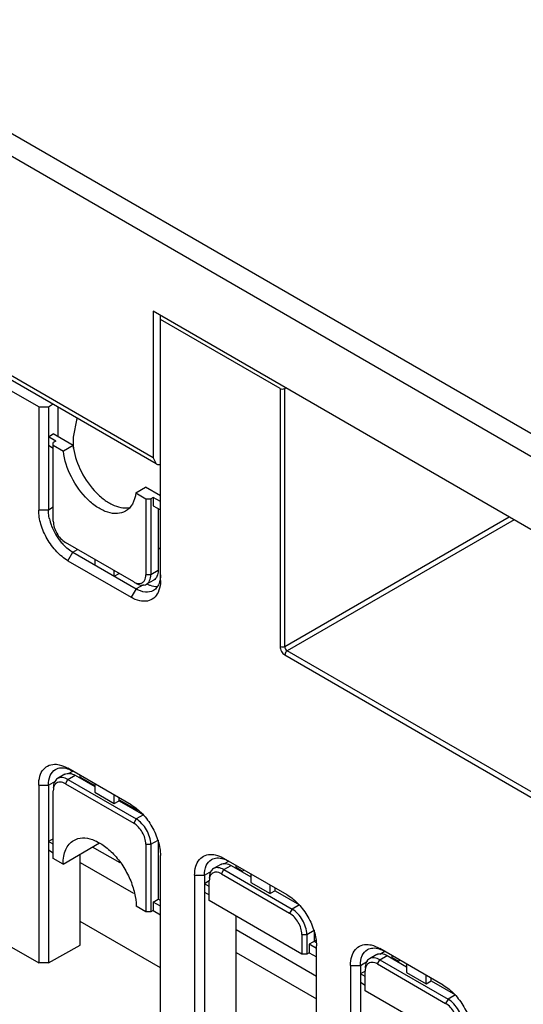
# Model space of a CAD drawing. Header units: millimetres. Extents: x 104 to 805, y 312 to 958.
# Tile 5 of 11: x 190 to 263, y 500 to 643. Entities that reach past the tile are written whole.
import ezdxf

# ---------------------------------------------------------------- set-up
doc = ezdxf.new("R2010")
doc.units = ezdxf.units.MM
doc.header["$LTSCALE"] = 82.53493
doc.layers.get('0').update_dxf_attribs({"linetype": 'CONTINUOUS'})

msp = doc.modelspace()

# ---------------------------------------------------------------- linework, layer by layer
at = {"color": 7, "linetype": 'Continuous'}
for p, q in [((295.49, 565.09), (110.93, 671.64)), ((109.52, 669.19), (294.07, 562.64)), ((209.57, 579.58), (126.13, 627.75)), ((209.99, 578.67), (126.55, 626.84)), ((209.57, 600.81), (209.57, 579.58)), ((292.66, 552.84), (209.57, 600.81)), ((210.63, 561.79), (210.63, 600.2)), ((227.97, 589.6), (210.63, 599.61)), ((192.96, 586.96), (188.01, 589.82)), ((227.97, 589.6), (227.97, 552.2)), ((228.67, 589.6), (228.83, 589.7)), ((228.67, 552.19), (228.67, 589.6)), ((192.96, 586.96), (194.37, 586.97)), ((192.96, 586.96), (192.96, 571.99)), ((194.37, 586.97), (194.98, 587.33)), ((194.37, 586.97), (194.37, 571.99)), ((195.79, 582.61), (195.79, 586.87)), ((198.03, 582.54), (198.56, 585.26)), ((194.37, 582.61), (195.08, 583.02)), ((195.43, 582), (194.37, 582.61)), ((197.95, 581.36), (195.08, 583.02)), ((198.03, 580.98), (198.03, 582.54)), ((194.37, 581.38), (195.08, 580.98)), ((195.43, 582), (195.08, 581.79)), ((195.08, 570.36), (195.08, 581.79)), ((195.08, 581.38), (196.54, 580.54)), ((197.95, 581.36), (196.54, 580.54)), ((209.57, 579.58), (209.99, 578.67)), ((207.05, 574.47), (208.47, 575.29)), ((210.63, 574.04), (208.47, 575.29)), ((207.05, 574.47), (208.51, 573.63)), ((209.57, 573.83), (209.22, 573.63)), ((209.57, 573.83), (209.57, 572.61)), ((210.63, 573.22), (209.57, 573.83)), ((195.08, 572.4), (194.37, 571.99)), ((208.51, 573.63), (208.51, 562.61)), ((208.51, 573.63), (209.22, 573.63)), ((209.22, 573.63), (209.22, 562.61)), ((209.57, 572.61), (210.63, 572)), ((194.37, 571.99), (192.96, 571.99)), ((210.28, 572.2), (210.28, 563.22)), ((228.67, 552.19), (261.22, 570.99)), ((261.93, 570.58), (229.02, 551.58)), ((206.75, 561.58), (196.85, 567.3)), ((197.2, 564.65), (197.91, 565.87)), ((197.91, 565.87), (198.61, 566.28)), ((197.91, 565.87), (207.1, 560.56)), ((210.63, 566.28), (210.28, 566.49)), ((197.2, 564.65), (206.39, 559.34)), ((201.09, 564.85), (201.09, 564.03)), ((203.92, 562.4), (203.92, 563.22)), ((203.92, 562.4), (204.62, 562.81)), ((209.22, 562.61), (208.51, 562.61)), ((210.28, 563.22), (209.22, 562.61)), ((208.15, 561.17), (207.1, 560.56)), ((209.66, 561.84), (208.6, 561.23)), ((207.1, 560.56), (206.39, 559.34)), ((228.68, 550.98), (277.44, 522.82)), ((277.79, 523.43), (229.02, 551.58)), ((206.39, 529.25), (197.2, 534.56)), ((197.21, 533.75), (197.91, 534.15)), ((194.37, 532.11), (195.42, 532.71)), ((196.76, 533.69), (195.7, 533.07)), ((196.85, 532.31), (197.2, 532.93)), ((197.2, 532.93), (198.26, 533.54)), ((197.2, 532.93), (207.1, 527.21)), ((198.26, 533.54), (201.09, 531.9)), ((198.97, 533.13), (198.97, 533.54)), ((198.97, 533.26), (201.09, 532.04)), ((192.96, 532.11), (192.96, 506.34)), ((192.96, 532.11), (194.37, 532.11)), ((194.37, 532.11), (194.37, 506.33)), ((195.08, 521.49), (195.08, 531.29)), ((196.85, 532.31), (206.75, 526.6)), ((201.09, 532.31), (201.09, 531.09)), ((201.09, 531.09), (203.92, 529.46)), ((203.92, 529.46), (203.92, 530.68)), ((203.92, 529.46), (204.62, 529.86)), ((204.62, 529.86), (204.62, 530.27)), ((204.62, 530), (207.28, 528.47)), ((204.62, 529.86), (208.16, 527.82)), ((207.1, 527.21), (206.75, 526.6)), ((208.16, 527.82), (207.1, 527.21)), ((195.08, 524.35), (194.37, 523.94)), ((195.08, 523.54), (194.37, 523.94)), ((209.22, 523.54), (210.28, 524.15)), ((210.28, 524.15), (210.28, 515.57)), ((194.37, 522.72), (195.08, 522.31)), ((196.49, 520.68), (201.79, 523.74)), ((204.76, 520.84), (200.77, 523.14)), ((208.51, 523.54), (208.51, 513.74)), ((208.51, 523.54), (209.22, 523.54)), ((209.22, 523.54), (209.22, 513.74)), ((196.49, 520.68), (195.08, 521.49)), ((198.97, 508.89), (198.97, 522.11)), ((210.63, 496.14), (210.63, 521.9)), ((229.02, 516.19), (219.83, 521.49)), ((219.84, 520.69), (220.53, 521.09)), ((198.97, 520.92), (206.71, 516.45)), ((217, 519.04), (218.05, 519.65)), ((219.39, 520.62), (218.33, 520.01)), ((219.47, 519.25), (219.83, 519.86)), ((219.83, 519.86), (220.89, 520.47)), ((219.83, 519.86), (229.73, 514.15)), ((220.89, 520.47), (223.72, 518.84)), ((221.59, 520.07), (221.59, 520.47)), ((221.59, 520.2), (222.55, 519.65)), ((222.79, 519.78), (222.43, 519.58)), ((215.58, 519.04), (215.58, 493.29)), ((215.58, 519.04), (217, 519.04)), ((217, 519.04), (217, 493.27)), ((217.71, 518.23), (217, 517.82)), ((217.71, 515.37), (217.71, 518.23)), ((219.47, 519.25), (229.37, 513.53)), ((223.72, 519.25), (223.72, 518.02)), ((217.71, 517.41), (217, 517.82)), ((223.72, 518.02), (226.54, 516.39)), ((226.54, 516.39), (226.54, 517.62)), ((227.25, 516.8), (226.54, 516.39)), ((227.25, 516.8), (227.25, 517.21)), ((227.25, 516.8), (230.79, 514.76)), ((209.57, 515.17), (210.28, 515.57)), ((210.63, 515.37), (210.28, 515.57)), ((217, 516.6), (217.71, 516.19)), ((231.14, 507.61), (217.71, 515.37)), ((208.51, 513.74), (207.1, 514.55)), ((209.57, 513.94), (209.22, 513.74)), ((209.57, 515.17), (209.57, 513.94)), ((210.63, 514.55), (209.57, 515.17)), ((209.57, 513.94), (210.63, 513.33)), ((229.73, 514.15), (229.37, 513.53)), ((230.79, 514.76), (229.73, 514.15)), ((209.22, 513.74), (208.51, 513.74)), ((221.59, 495.83), (221.59, 513.13)), ((210.63, 505.61), (198.97, 512.34)), ((233.26, 504.38), (221.59, 511.12)), ((231.85, 510.47), (232.91, 511.08)), ((232.91, 511.08), (232.91, 509.45)), ((231.14, 510.47), (231.14, 507.61)), ((231.14, 510.47), (231.85, 510.47)), ((231.85, 510.47), (231.85, 507.61)), ((233.26, 509.66), (232.2, 509.04)), ((188.01, 509.2), (192.96, 506.34)), ((194.37, 506.33), (198.97, 508.89)), ((232.2, 509.04), (232.2, 507.82)), ((233.26, 508.43), (232.2, 509.04)), ((233.26, 509.25), (232.91, 509.45)), ((233.26, 484.79), (233.26, 508.84)), ((251.65, 503.12), (242.45, 508.43)), ((221.59, 507.85), (233.26, 501.12)), ((231.85, 507.61), (231.14, 507.61)), ((232.2, 507.82), (231.85, 507.61)), ((232.2, 507.82), (233.26, 507.21)), ((242.02, 507.56), (240.95, 506.95)), ((242.1, 506.19), (242.45, 506.8)), ((242.45, 506.8), (243.52, 507.41)), ((242.45, 506.8), (252.35, 501.08)), ((242.47, 507.62), (243.16, 508.02)), ((243.52, 507.41), (246.34, 505.78)), ((244.22, 507), (244.22, 507.41)), ((244.22, 507.14), (245.18, 506.59)), ((245.42, 506.72), (245.06, 506.52)), ((194.37, 506.33), (192.96, 506.34)), ((238.21, 505.98), (238.21, 479.07)), ((238.21, 505.98), (239.63, 505.98)), ((239.63, 505.98), (240.67, 506.59)), ((239.63, 505.98), (239.63, 480.22)), ((242.1, 506.19), (252, 500.47)), ((246.34, 506.19), (246.34, 504.96)), ((240.33, 505.16), (239.63, 504.76)), ((240.33, 504.35), (239.63, 504.76)), ((240.33, 502.31), (240.33, 505.16)), ((246.34, 504.96), (249.17, 503.33)), ((249.17, 503.33), (249.17, 504.55)), ((249.88, 503.74), (249.88, 504.14)), ((239.63, 503.53), (240.33, 503.12)), ((249.17, 503.33), (249.88, 503.74)), ((249.88, 503.74), (253.41, 501.69)), ((253.77, 494.55), (240.33, 502.31)), ((252.35, 501.08), (252, 500.47)), ((253.41, 501.69), (252.35, 501.08))]:
    msp.add_line(p, q, dxfattribs=at)
for centre, radius, start, end in [((201.46, 572.31), 7.12, 193.0137, 196.4098), ((202.07, 572.49), 7.76, 196.4209, 201.2416), ((202.78, 572.77), 8.52, 201.2606, 218.7397), ((202.19, 572.29), 7.76, 218.7587, 223.5792), ((201.72, 571.85), 7.12, 223.5903, 226.9865), ((210.7, 565.15), 4.35, 241.6936, 243.4728), ((207.53, 562.42), 3.09, 343.6301, 347.4508)]:
    msp.add_arc(centre, radius, start, end, dxfattribs=at)
msp.add_ellipse((228.32, 589.82), major_axis=(0.5, 0.008), ratio=0.587329, start_param=-2.365227, end_param=-0.829337, dxfattribs=at)
for points, knots in [([(197.95, 581.36), (198.08, 580.18), (198.83, 577.81), (200.5, 575.26), (202.22, 573.63), (203.85, 572.56), (205.3, 572.19), (206.13, 572.34)], [0, 0, 0, 0, 0.270087, 0.553808, 0.686536, 0.806494, 1, 1, 1, 1]), ([(205.55, 571.83), (205.19, 571.62), (204.32, 571.38), (202.9, 571.62), (201.44, 572.34), (199.48, 573.94), (197.55, 576.65), (196.68, 579.24), (196.54, 580.54)], [0, 0, 0, 0, 0.086904, 0.185168, 0.300194, 0.43135, 0.720726, 1, 1, 1, 1]), ([(209.99, 578.67), (210.12, 578.59), (210.35, 578.55), (210.55, 578.59), (210.61, 578.61)], [0, 0, 0, 0, 0.72424, 1, 1, 1, 1]), ([(207.05, 574.47), (206.98, 573.91), (206.71, 572.88), (205.96, 572.07), (205.55, 571.83)], [0, 0, 0, 0, 0.539226, 1, 1, 1, 1]), ([(197.2, 564.65), (196.6, 564.99), (195.46, 565.95), (194.13, 567.77), (193.22, 569.83), (192.96, 571.3), (192.96, 571.99)], [0, 0, 0, 0, 0.23724, 0.499999, 0.762759, 1, 1, 1, 1]), ([(194.53, 570.71), (194.5, 570.82), (194.41, 571.24), (194.37, 571.67), (194.37, 571.99)], [0, 0, 0, 0, 0.261668, 1, 1, 1, 1]), ([(195.08, 570.36), (195.08, 569.76), (195.49, 568.56), (196.32, 567.6), (196.85, 567.3)], [0, 0, 0, 0, 0.500001, 1, 1, 1, 1]), ([(197.91, 565.87), (197.82, 565.92), (197.45, 566.15), (197.11, 566.43), (196.87, 566.65)], [0, 0, 0, 0, 0.237905, 1, 1, 1, 1]), ([(208.18, 561.6), (208.23, 561.66), (208.45, 561.95), (208.51, 562.33), (208.51, 562.61)], [0, 0, 0, 0, 0.221496, 1, 1, 1, 1]), ([(208.6, 561.23), (208.8, 561.35), (209.15, 561.79), (209.22, 562.32), (209.22, 562.61)], [0, 0, 0, 0, 0.449175, 1, 1, 1, 1]), ([(210.28, 563.22), (210.28, 562.93), (210.21, 562.4), (209.86, 561.96), (209.66, 561.84)], [0, 0, 0, 0, 0.550834, 1, 1, 1, 1]), ([(210.63, 562.61), (210.63, 562.53), (210.63, 562.24), (210.59, 561.95), (210.55, 561.75)], [0, 0, 0, 0, 0.261226, 1, 1, 1, 1]), ([(206.75, 561.58), (206.83, 561.53), (207.15, 561.37), (207.54, 561.31), (207.79, 561.37)], [0, 0, 0, 0, 0.286031, 1, 1, 1, 1]), ([(207.1, 561.38), (207.21, 561.32), (207.59, 561.13), (208.05, 561.05), (208.35, 561.13)], [0, 0, 0, 0, 0.285996, 1, 1, 1, 1]), ([(208.75, 561.25), (208.87, 561.19), (209.33, 560.99), (209.84, 560.88), (210.2, 560.9)], [0, 0, 0, 0, 0.274408, 1, 1, 1, 1]), ([(210.49, 561.55), (210.42, 561.29), (210.2, 560.8), (209.81, 560.44), (209.6, 560.32)], [0, 0, 0, 0, 0.526061, 1, 1, 1, 1]), ([(210.63, 561.79), (210.63, 561.63), (210.61, 561.04), (210.47, 560.44), (210.29, 560.06)], [0, 0, 0, 0, 0.272086, 1, 1, 1, 1]), ([(210.29, 560.06), (210.14, 559.74), (209.72, 559.15), (208.7, 558.71), (207.53, 558.79), (206.77, 559.12), (206.39, 559.34)], [0, 0, 0, 0, 0.23518, 0.459387, 0.707513, 1, 1, 1, 1]), ([(209.6, 560.32), (209.26, 560.12), (208.34, 559.98), (207.51, 560.33), (207.1, 560.56)], [0, 0, 0, 0, 0.449217, 1, 1, 1, 1]), ([(227.97, 552.2), (227.97, 552.09), (228.01, 551.84), (228.2, 551.39), (228.47, 551.1), (228.68, 550.98)], [0, 0, 0, 0, 0.237444, 0.501464, 1, 1, 1, 1]), ([(228.67, 552.19), (228.61, 552.17), (228.39, 552.09), (228.13, 552.11), (227.97, 552.2)], [0, 0, 0, 0, 0.242551, 1, 1, 1, 1]), ([(228.67, 552.19), (228.67, 552.07), (228.73, 551.83), (228.91, 551.65), (229.02, 551.58)], [0, 0, 0, 0, 0.500007, 1, 1, 1, 1]), ([(229.02, 551.58), (228.97, 551.55), (228.79, 551.4), (228.68, 551.16), (228.68, 550.98)], [0, 0, 0, 0, 0.242557, 1, 1, 1, 1]), ([(192.96, 532.11), (192.96, 532.55), (193.05, 533.37), (193.56, 534.43), (194.46, 535.08), (195.17, 535.16), (195.53, 535.13)], [0, 0, 0, 0, 0.292489, 0.540616, 0.764822, 1, 1, 1, 1]), ([(194.37, 532.11), (194.37, 532.59), (194.49, 533.47), (195.07, 534.2), (195.41, 534.4)], [0, 0, 0, 0, 0.550785, 1, 1, 1, 1]), ([(195.41, 534.4), (195.64, 534.53), (196.23, 534.7), (196.82, 534.6), (197.12, 534.5)], [0, 0, 0, 0, 0.46884, 1, 1, 1, 1]), ([(195.53, 535.13), (195.66, 535.12), (196.25, 535.03), (196.8, 534.79), (197.2, 534.56)], [0, 0, 0, 0, 0.229485, 1, 1, 1, 1]), ([(196.76, 533.69), (196.96, 533.8), (197.52, 533.89), (198.01, 533.68), (198.26, 533.54)], [0, 0, 0, 0, 0.449168, 1, 1, 1, 1]), ([(197.12, 534.5), (197.18, 534.48), (197.46, 534.39), (197.72, 534.26), (197.91, 534.15)], [0, 0, 0, 0, 0.238961, 1, 1, 1, 1]), ([(195.7, 533.07), (195.5, 532.96), (195.15, 532.52), (195.08, 531.99), (195.08, 531.7)], [0, 0, 0, 0, 0.449175, 1, 1, 1, 1]), ([(196.85, 532.31), (196.6, 532.45), (196.21, 532.6), (195.69, 532.51), (195.5, 532.38), (195.42, 532.3)], [0, 0, 0, 0, 0.547832, 0.777868, 1, 1, 1, 1]), ([(197.2, 532.93), (196.95, 533.07), (196.46, 533.27), (195.9, 533.19), (195.7, 533.07)], [0, 0, 0, 0, 0.550823, 1, 1, 1, 1]), ([(195.42, 532.3), (195.36, 532.24), (195.14, 531.95), (195.08, 531.57), (195.08, 531.29)], [0, 0, 0, 0, 0.221496, 1, 1, 1, 1]), ([(206.39, 529.25), (206.99, 528.9), (208.13, 527.94), (209.46, 526.13), (210.37, 524.06), (210.63, 522.6), (210.63, 521.9)], [0, 0, 0, 0, 0.23724, 0.499999, 0.762759, 1, 1, 1, 1]), ([(209.22, 523.54), (209.22, 524.26), (208.72, 525.7), (207.73, 526.85), (207.1, 527.21)], [0, 0, 0, 0, 0.500001, 1, 1, 1, 1]), ([(208.51, 523.54), (208.51, 524.14), (208.1, 525.34), (207.27, 526.29), (206.75, 526.6)], [0, 0, 0, 0, 0.500001, 1, 1, 1, 1]), ([(196.49, 520.68), (196.49, 521.06), (196.55, 521.78), (196.84, 522.77), (197.34, 523.58), (197.8, 523.97), (198.05, 524.11)], [0, 0, 0, 0, 0.289702, 0.54909, 0.782219, 1, 1, 1, 1]), ([(198.05, 524.11), (198.42, 524.33), (199.36, 524.57), (200.88, 524.27), (202.42, 523.42), (203.91, 522.11), (205.22, 520.43), (206.25, 518.52), (206.92, 516.54), (207.1, 515.2), (207.1, 514.55)], [0, 0, 0, 0, 0.086931, 0.186401, 0.303789, 0.437599, 0.582097, 0.72942, 0.871167, 1, 1, 1, 1]), ([(215.58, 519.04), (215.58, 519.48), (215.68, 520.3), (216.19, 521.36), (217.09, 522.02), (217.8, 522.09), (218.15, 522.06)], [0, 0, 0, 0, 0.292489, 0.540616, 0.764822, 1, 1, 1, 1]), ([(217, 519.04), (217, 519.52), (217.11, 520.41), (217.7, 521.14), (218.03, 521.33)], [0, 0, 0, 0, 0.550785, 1, 1, 1, 1]), ([(218.03, 521.33), (218.27, 521.47), (218.86, 521.63), (219.45, 521.53), (219.75, 521.44)], [0, 0, 0, 0, 0.46884, 1, 1, 1, 1]), ([(218.15, 522.06), (218.29, 522.05), (218.88, 521.96), (219.43, 521.72), (219.83, 521.49)], [0, 0, 0, 0, 0.229485, 1, 1, 1, 1]), ([(219.75, 521.44), (219.81, 521.42), (220.08, 521.32), (220.34, 521.2), (220.53, 521.09)], [0, 0, 0, 0, 0.238961, 1, 1, 1, 1]), ([(218.33, 520.01), (218.12, 519.89), (217.78, 519.46), (217.71, 518.92), (217.71, 518.64)], [0, 0, 0, 0, 0.449175, 1, 1, 1, 1]), ([(219.83, 519.86), (219.58, 520), (219.08, 520.21), (218.53, 520.13), (218.33, 520.01)], [0, 0, 0, 0, 0.550823, 1, 1, 1, 1]), ([(219.39, 520.62), (219.59, 520.74), (220.14, 520.82), (220.64, 520.62), (220.89, 520.47)], [0, 0, 0, 0, 0.449168, 1, 1, 1, 1]), ([(218.04, 519.23), (217.99, 519.18), (217.77, 518.89), (217.71, 518.51), (217.71, 518.23)], [0, 0, 0, 0, 0.221496, 1, 1, 1, 1]), ([(219.47, 519.25), (219.23, 519.39), (218.83, 519.54), (218.32, 519.45), (218.12, 519.31), (218.04, 519.23)], [0, 0, 0, 0, 0.547832, 0.777868, 1, 1, 1, 1]), ([(229.02, 516.19), (229.62, 515.84), (230.76, 514.88), (232.09, 513.06), (233, 511), (233.26, 509.53), (233.26, 508.84)], [0, 0, 0, 0, 0.23724, 0.499999, 0.762759, 1, 1, 1, 1]), ([(231.85, 510.47), (231.85, 511.2), (231.35, 512.63), (230.36, 513.78), (229.73, 514.15)], [0, 0, 0, 0, 0.500001, 1, 1, 1, 1]), ([(231.14, 510.47), (231.14, 511.08), (230.73, 512.27), (229.9, 513.23), (229.37, 513.53)], [0, 0, 0, 0, 0.500001, 1, 1, 1, 1]), ([(238.21, 505.98), (238.21, 506.42), (238.3, 507.24), (238.82, 508.3), (239.71, 508.95), (240.43, 509.03), (240.78, 509)], [0, 0, 0, 0, 0.292489, 0.540616, 0.764822, 1, 1, 1, 1]), ([(239.63, 505.98), (239.63, 506.46), (239.74, 507.35), (240.32, 508.08), (240.66, 508.27)], [0, 0, 0, 0, 0.550785, 1, 1, 1, 1]), ([(240.66, 508.27), (240.9, 508.41), (241.49, 508.57), (242.08, 508.47), (242.37, 508.37)], [0, 0, 0, 0, 0.46884, 1, 1, 1, 1]), ([(240.78, 509), (240.92, 508.99), (241.5, 508.9), (242.06, 508.66), (242.45, 508.43)], [0, 0, 0, 0, 0.229485, 1, 1, 1, 1]), ([(242.37, 508.37), (242.44, 508.35), (242.71, 508.26), (242.97, 508.13), (243.16, 508.02)], [0, 0, 0, 0, 0.238961, 1, 1, 1, 1]), ([(240.95, 506.95), (240.75, 506.83), (240.4, 506.39), (240.33, 505.86), (240.33, 505.57)], [0, 0, 0, 0, 0.449175, 1, 1, 1, 1]), ([(242.45, 506.8), (242.21, 506.94), (241.71, 507.15), (241.16, 507.06), (240.95, 506.95)], [0, 0, 0, 0, 0.550823, 1, 1, 1, 1]), ([(242.02, 507.56), (242.22, 507.68), (242.77, 507.76), (243.27, 507.55), (243.52, 507.41)], [0, 0, 0, 0, 0.449168, 1, 1, 1, 1]), ([(240.67, 506.17), (240.62, 506.11), (240.4, 505.82), (240.33, 505.44), (240.33, 505.16)], [0, 0, 0, 0, 0.221496, 1, 1, 1, 1]), ([(242.1, 506.19), (241.86, 506.33), (241.46, 506.47), (240.95, 506.38), (240.75, 506.25), (240.67, 506.17)], [0, 0, 0, 0, 0.547832, 0.777868, 1, 1, 1, 1]), ([(251.65, 503.12), (252.25, 502.78), (253.39, 501.82), (254.72, 500), (255.63, 497.94), (255.89, 496.47), (255.89, 495.78)], [0, 0, 0, 0, 0.23724, 0.499999, 0.762759, 1, 1, 1, 1]), ([(254.48, 497.41), (254.48, 498.14), (253.98, 499.57), (252.98, 500.72), (252.35, 501.08)], [0, 0, 0, 0, 0.500001, 1, 1, 1, 1]), ([(253.77, 497.41), (253.77, 498.01), (253.35, 499.21), (252.53, 500.17), (252, 500.47)], [0, 0, 0, 0, 0.500001, 1, 1, 1, 1])]:
    msp.add_open_spline(points, degree=3, knots=knots, dxfattribs=at)
for points in [[(207.79, 561.37), (207.93, 561.41), (208.07, 561.49), (208.18, 561.6)], [(208.35, 561.13), (208.43, 561.15), (208.52, 561.19), (208.6, 561.23)]]:
    msp.add_open_spline(points, degree=3, dxfattribs=at)

doc.saveas('drawing.dxf')
